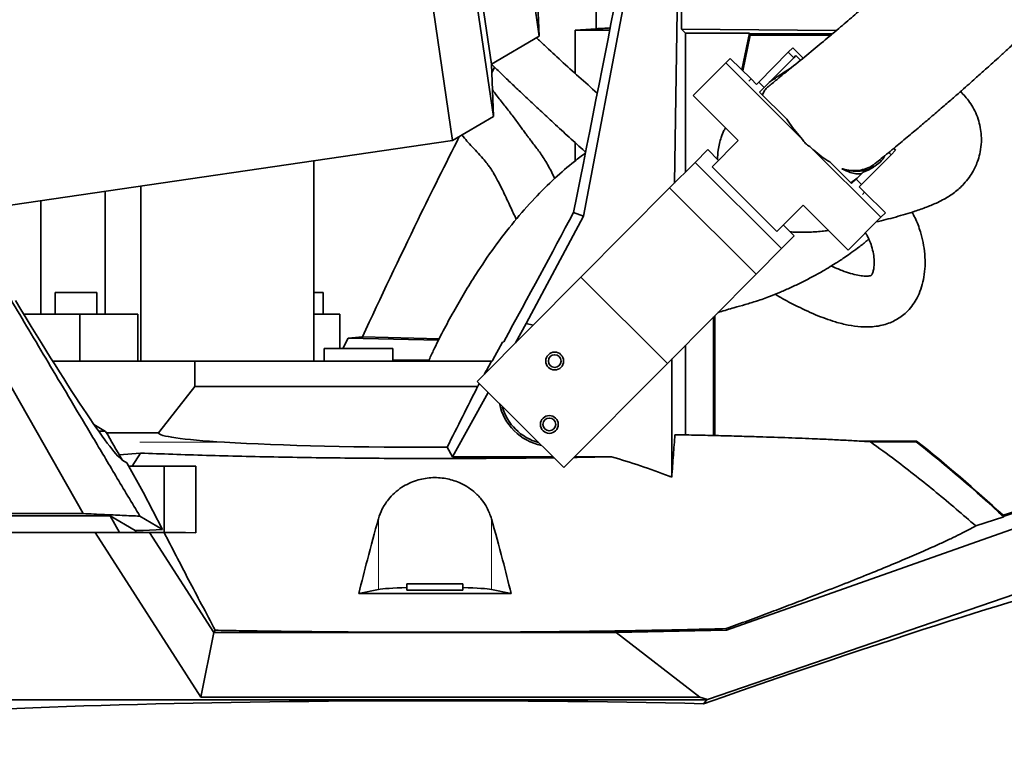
# Model space of a CAD drawing. Header units: millimetres. Extents: x 0 to 14900, y 0 to 10500.
# Tile 7 of 47: x 3240 to 3627, y 5753 to 6043. Entities that reach past the tile are written whole.
import ezdxf

# ---------------------------------------------------------------- set-up
doc = ezdxf.new("R2010")
doc.units = ezdxf.units.MM
doc.header["$LTSCALE"] = 25
doc.layers.add('THICK_LINE', color=7, linetype='Continuous')
doc.styles.add('SLDTEXTSTYLE0', font='TXT', dxfattribs={"width": 0.605})
doc.dimstyles.new('SLDDIMSTYLE0', dxfattribs={"dimtxt": 87.5, "dimasz": 87.5, "dimexe": 0, "dimexo": 0.0625, "dimgap": 21.875, "dimtad": 1, "dimdec": 0, "dimrnd": 1e-09, "dimzin": 12, "dimdsep": 46, "dimtxsty": 'SLDTEXTSTYLE0', "dimsah": 1, "dimcen": 0.09, "dimadec": 0, "dimazin": 3, "dimtfac": 1, "dimtofl": 0, "dimtmove": 0, "dimatfit": 3, "dimfxl": 1, "dimfrac": 2, "dimtolj": 1, "dimtzin": 12, "dimarcsym": 0})

# ---------------------------------------------------------------- blocks, each defined once
blk = doc.blocks.new('_D')
at = {"layer": 'THICK_LINE'}
for p, q in [((4385.47, 6176.76), (4385.47, 4745.63)), ((3403.18, 5320.39), (3403.18, 4745.63)), ((4385.47, 4783.13), (3403.18, 4783.13))]:
    blk.add_line(p, q, dxfattribs=at)
for points in [[(3403.18, 4783.13), (3490.68, 4770.63), (3490.68, 4795.63)], [(4385.47, 4783.13), (4297.97, 4795.63), (4297.97, 4770.63)]]:
    blk.add_solid(points, dxfattribs=at)
at = {"layer": 'THICK_LINE', "insert": (3794.06, 4895.92), "char_height": 87.5, "attachment_point": 1, "style": 'SLDTEXTSTYLE0'}
blk.add_mtext('982', dxfattribs=at)
blk = doc.blocks.new('_D_1')
at = {"layer": 'THICK_LINE'}
for p, q in [((2216.18, 6176.76), (2216.18, 4745.63)), ((3403.18, 5320.39), (3403.18, 4745.63)), ((2216.18, 4783.13), (3403.18, 4783.13))]:
    blk.add_line(p, q, dxfattribs=at)
for points in [[(2216.18, 4783.13), (2303.68, 4770.63), (2303.68, 4795.63)], [(3403.18, 4783.13), (3315.68, 4795.63), (3315.68, 4770.63)]]:
    blk.add_solid(points, dxfattribs=at)
at = {"layer": 'THICK_LINE', "insert": (2675.99, 4895.92), "char_height": 87.5, "attachment_point": 1, "style": 'SLDTEXTSTYLE0'}
blk.add_mtext('1187', dxfattribs=at)
blk = doc.blocks.new('_D_2')
at = {"layer": 'THICK_LINE'}
for p, q in [((1435.33, 6783.94), (1435.33, 4499.9)), ((3403.18, 5320.39), (3403.18, 4499.9)), ((1435.33, 4537.4), (3403.18, 4537.4))]:
    blk.add_line(p, q, dxfattribs=at)
for points in [[(1435.33, 4537.4), (1522.83, 4524.9), (1522.83, 4549.9)], [(3403.18, 4537.4), (3315.68, 4549.9), (3315.68, 4524.9)]]:
    blk.add_solid(points, dxfattribs=at)
at = {"layer": 'THICK_LINE', "insert": (2285.57, 4650.19), "char_height": 87.5, "attachment_point": 1, "style": 'SLDTEXTSTYLE0'}
blk.add_mtext('1968', dxfattribs=at)
blk = doc.blocks.new('_D_3')
at = {"layer": 'THICK_LINE'}
for p, q in [((6221.43, 6280.71), (6221.43, 4505.17)), ((3403.18, 5320.39), (3403.18, 4505.17)), ((6221.43, 4542.67), (3403.18, 4542.67))]:
    blk.add_line(p, q, dxfattribs=at)
for points in [[(3403.18, 4542.67), (3490.68, 4530.17), (3490.68, 4555.17)], [(6221.43, 4542.67), (6133.93, 4555.17), (6133.93, 4530.17)]]:
    blk.add_solid(points, dxfattribs=at)
at = {"layer": 'THICK_LINE', "insert": (4678.62, 4655.46), "char_height": 87.5, "attachment_point": 1, "style": 'SLDTEXTSTYLE0'}
blk.add_mtext('2818', dxfattribs=at)

msp = doc.modelspace()

# ---------------------------------------------------------------- linework, layer by layer
at = {"color": 7, "linetype": 'Continuous', "lineweight": 35}
for p, q in [((3358.3419225, 6350.0535108), (3410.0260682, 5995.8039531)), ((3376.4966096, 6345.6281262), (3426.1595876, 6005.2319033)), ((3381.5776325, 6325.6955667), (3425.3338094, 6025.7852926)), ((3402.7549336, 6320.5333901), (3444.153434, 6036.782923)), ((3461.6014706, 5966.0623185), (3488.5163133, 6107.7217677)), ((3466.491632, 6073.7726445), (3466.491632, 6039.7366741)), ((3444.153434, 6036.782923), (3442.7657623, 6071.321685)), ((3497.2921147, 5979.112403), (3498.318106, 6046.7185845)), ((3500.102348, 6046.5297514), (3500.1278145, 6039.510899)), ((3466.491632, 6039.7366741), (3458.2532613, 6039.1605911)), ((3471.8441537, 6039.1605911), (3458.2532613, 6039.1605911)), ((3458.2532613, 6039.1605911), (3458.2532613, 6022.1936529)), ((3500.1278145, 6039.510899), (3501.6736155, 6037.965098)), ((3560.8736125, 6038.9919684), (3500.1278145, 6039.510899)), ((3501.6736155, 5983.5169877), (3501.6736155, 6037.965098)), ((3526.7591408, 6037.965098), (3501.6736155, 6037.965098)), ((3523.8100559, 6023.5680063), (3526.7591408, 6037.965098)), ((3524.1950115, 6023.1850682), (3527.0758705, 6037.2490891)), ((3559.3380576, 6037.7030591), (3526.705465, 6037.7030591)), ((3527.0758705, 6037.2490891), (3526.705465, 6037.7030591)), ((3558.7972159, 6037.2490891), (3527.0758705, 6037.2490891)), ((3425.3338094, 6025.7852926), (3444.153434, 6036.782923)), ((3542.0366827, 6030.4734546), (3530.41273, 6018.7882612)), ((3542.0366827, 6030.4734546), (3543.8249832, 6032.2711767)), ((3547.8938903, 6028.2235941), (3543.8249832, 6032.2711767)), ((3426.1595876, 6005.2319033), (3425.3338094, 6025.7852926)), ((3504.6669197, 6013.466995), (3517.4503284, 6026.317753)), ((3517.4503284, 6026.317753), (3519.2386289, 6028.1154751)), ((3547.6856797, 5996.2408615), (3517.4503284, 6026.317753)), ((3527.3916934, 6020.0051398), (3519.2386289, 6028.1154751)), ((3544.1635691, 6028.357715), (3532.5396164, 6016.6725215)), ((3544.1635691, 6028.357715), (3545.0577193, 6029.256576)), ((3546.9040104, 6027.4199611), (3545.0577193, 6029.256576)), ((3425.4681383, 6022.4418819), (3426.5891423, 6024.5943995)), ((3527.3916934, 6020.0051398), (3529.5185798, 6017.8894001)), ((3530.41273, 6018.7882612), (3529.5185798, 6017.8894001)), ((3532.5396164, 6016.6725215), (3530.751316, 6014.8747995)), ((3541.4961261, 6004.1863016), (3530.751316, 6014.8747995)), ((3504.6669197, 6013.466995), (3522.390973, 5995.8358313)), ((3410.0260682, 5995.8039531), (3426.1595876, 6005.2319033)), ((3217.3970869, 5967.699855), (3410.0260682, 5995.8039531)), ((3458.2532613, 5995.0559153), (3458.2532613, 5987.8171018)), ((3512.0831648, 5985.4737165), (3522.390973, 5995.8358313)), ((3505.383597, 5987.2465151), (3510.3704431, 5992.2596344)), ((3510.3704431, 5992.2596344), (3514.6242159, 5988.0281551)), ((3578.4210719, 5965.6665499), (3550.4768534, 5993.4643161)), ((3582.4475243, 5990.2744013), (3584.2358247, 5992.0721234)), ((3583.5243318, 5992.7798875), (3584.2358247, 5992.0721234)), ((3355.558026, 5909.1605911), (3355.558026, 5987.8571987)), ((3495.4099046, 5977.2202765), (3505.383597, 5987.2465151)), ((3505.383597, 5987.2465151), (3539.4137793, 5953.3946808)), ((3566.9083847, 5978.9072255), (3558.3703924, 5987.4004713)), ((3570.8235716, 5978.5892079), (3582.4475243, 5990.2744013)), ((3512.0831648, 5985.4737165), (3537.6058015, 5960.0848407)), ((3568.6966852, 5980.7049476), (3571.4243693, 5983.4470025)), ((3571.4243693, 5983.4470025), (3573.392318, 5984.1948697)), ((3573.3997592, 5984.1801126), (3575.521196, 5985.4202996)), ((3566.6521294, 5979.1621378), (3569.0652122, 5981.0813158)), ((3568.6966852, 5980.7049476), (3566.9083847, 5978.9072255)), ((3273.6027965, 5927.6605911), (3273.6027965, 5975.9001308)), ((3287.5914238, 5909.1605911), (3287.5914238, 5977.9410374)), ((3460.5019814, 5942.1284413), (3495.4099046, 5977.2202765)), ((3495.4099046, 5977.2202765), (3529.440087, 5943.3684422)), ((3570.8235716, 5978.5892079), (3569.9294214, 5977.6903469)), ((3572.0563078, 5975.5746072), (3569.9294214, 5977.6903469)), ((3580.2093723, 5967.4642719), (3572.0563078, 5975.5746072)), ((3194.9365057, 5972.3309393), (3264.8793344, 5849.2705911)), ((3248.2864021, 5927.6605911), (3248.2864021, 5972.2065307)), ((3547.9136098, 5970.4469555), (3537.6058015, 5960.0848407)), ((3547.9136098, 5970.4469555), (3565.6376631, 5952.8157918)), ((3439.0521998, 5923.9223745), (3461.6014706, 5966.0623185)), ((3461.6014706, 5966.0623185), (3457.6380138, 5967.5301264)), ((3565.6376631, 5952.8157918), (3578.4210719, 5965.6665499)), ((3580.2093723, 5967.4642719), (3578.4210719, 5965.6665499)), ((3540.1468527, 5962.6392794), (3544.4006255, 5958.4078001)), ((3539.4137793, 5953.3946808), (3544.4006255, 5958.4078001)), ((3529.440087, 5943.3684422), (3539.4137793, 5953.3946808)), ((3419.7895637, 5901.2015305), (3460.5019814, 5942.1284413)), ((3460.5019814, 5942.1284413), (3494.5321638, 5908.2766069)), ((3494.5321638, 5908.2766069), (3529.440087, 5943.3684422)), ((3253.9494347, 5936.1605911), (3253.9494347, 5927.6605911)), ((3262.0844347, 5936.1605911), (3253.9494347, 5936.1605911)), ((3270.2194347, 5936.1605911), (3262.0844347, 5936.1605911)), ((3270.2194347, 5927.6605911), (3270.2194347, 5936.1605911)), ((3359.2187779, 5936.1605911), (3355.558026, 5936.1605911)), ((3359.2187779, 5927.6605911), (3359.2187779, 5936.1605911)), ((3241.5448524, 5927.6605911), (3263.6238425, 5927.6605911)), ((3263.6238425, 5927.6605911), (3263.6238425, 5909.1605911)), ((3263.6238425, 5927.6605911), (3286.34201, 5927.6605911)), ((3286.34201, 5927.6605911), (3286.34201, 5909.1605911)), ((3355.558026, 5927.6605911), (3365.730265, 5927.6605911)), ((3365.730265, 5927.6605911), (3365.730265, 5914.1605911)), ((3512.6750509, 5879.9508664), (3512.6750509, 5926.5150796)), ((3513.1290209, 5879.9402389), (3513.1290209, 5926.9714413)), ((3434.8626135, 5916.3539925), (3439.0521998, 5923.9223745)), ((3439.0521998, 5923.9223745), (3441.8233359, 5923.3513874)), ((3368.9993895, 5918.2347194), (3367.0170193, 5914.1605911)), ((3368.9993895, 5918.2347194), (3374.6522851, 5918.7588645)), ((3404.6793047, 5917.4225348), (3368.9993895, 5918.2347194)), ((3374.6522851, 5918.7588645), (3404.9622093, 5917.9651712)), ((3359.6750509, 5914.1605911), (3359.6750509, 5909.1605911)), ((3373.1750509, 5914.1605911), (3359.6750509, 5914.1605911)), ((3386.6750509, 5914.1605911), (3373.1750509, 5914.1605911)), ((3386.6750509, 5909.1605911), (3386.6750509, 5914.1605911)), ((3425.9659193, 5909.6605911), (3429.7010524, 5916.6320644)), ((3429.7010524, 5916.6320644), (3430.2275707, 5916.8172895)), ((3501.6736155, 5880.1968773), (3501.6736155, 5915.4556833)), ((3496.2472357, 5863.5986984), (3496.2743842, 5910.0280062)), ((3252.939706, 5909.1605911), (3308.8074187, 5909.1605911)), ((3308.8074187, 5899.1605911), (3308.8074187, 5909.1605911)), ((3308.8074187, 5909.1605911), (3425.4076917, 5909.1605911)), ((3425.4076917, 5909.1605911), (3425.664594, 5909.1605911)), ((3453.819746, 5867.3496962), (3494.5321638, 5908.2766069)), ((3419.933788, 5899.1605911), (3308.8074187, 5899.1605911)), ((3419.7895637, 5901.2015305), (3453.819746, 5867.3496962)), ((3410.1082784, 5871.6359111), (3424.1007431, 5896.9129454)), ((3269.1480545, 5884.2735225), (3273.7289312, 5881.5751799)), ((3274.063901, 5880.9985522), (3294.5024882, 5880.9985522)), ((3407.9317928, 5875.3308505), (3410.1082784, 5871.6359111)), ((3592.4618672, 5877.7839776), (3569.8708388, 5877.7839776)), ((3592.3644447, 5877.5046115), (3574.3078859, 5877.5046115)), ((3592.4618672, 5877.7839776), (3592.3643172, 5877.5046115)), ((3287.4720897, 5873.0717368), (3279.0842422, 5872.3430807)), ((3287.4720897, 5873.0717368), (3284.1924816, 5867.8605911)), ((3410.1082784, 5871.6359111), (3449.5061753, 5871.64066)), ((3458.0892506, 5871.6416946), (3472.5375024, 5871.6434362)), ((3280.5357413, 5870.1573051), (3282.0410831, 5869.2705911)), ((3282.0410831, 5869.2705911), (3288.4484457, 5857.711403)), ((3296.7203965, 5867.8605911), (3282.8226588, 5867.8605911)), ((3296.7203965, 5867.8605911), (3296.7203965, 5841.8605911)), ((3309.1663448, 5867.8605911), (3296.7203965, 5867.8605911)), ((3309.1663448, 5841.7322218), (3309.1663448, 5867.8605911)), ((3309.1956835, 5867.8605911), (3309.1663448, 5867.8605911)), ((3626.5513546, 5848.1981562), (3692.3077563, 5869.3406496)), ((3296.0364336, 5843.0567245), (3288.4484457, 5857.711403)), ((3652.5631663, 5857.0385285), (3626.4738778, 5848.650104)), ((3093.4923144, 5848.4058627), (3274.8577874, 5848.4058627)), ((3118.2015888, 5849.2705911), (3264.8793344, 5849.2705911)), ((3274.8577874, 5848.4058627), (3275.5071534, 5848.4040841)), ((3275.5071534, 5848.4040841), (3279.1342708, 5841.8605911)), ((3285.3671865, 5842.5885992), (3275.5071534, 5848.4040841)), ((3287.178643, 5848.274362), (3296.0364336, 5843.0567245)), ((3517.7706568, 5803.4702381), (3651.476677, 5850.7073211)), ((3626.7721688, 5847.9939034), (3615.7566544, 5844.4521123)), ((3626.4738778, 5848.650104), (3626.4010008, 5848.3211261)), ((3269.5686849, 5841.8605911), (3121.1421992, 5841.8605911)), ((3311.1627691, 5777.2405692), (3269.5686849, 5841.8605911)), ((3269.5686849, 5841.8605911), (3291.0009235, 5841.8605911)), ((3285.3671865, 5842.5885992), (3288.4484457, 5842.5885992)), ((3285.7694647, 5841.8605911), (3285.3671865, 5842.5885992)), ((3288.4484457, 5842.5885992), (3296.0364336, 5843.0567245)), ((3291.0009235, 5841.8605911), (3316.3057503, 5802.547345)), ((3296.7203965, 5841.8605911), (3291.0009235, 5841.8605911)), ((3305.1750509, 5841.8605911), (3296.7203965, 5841.8605911)), ((3305.1750509, 5841.8605911), (3309.1663448, 5841.7322218)), ((3674.8822261, 5832.6841541), (3510.2843195, 5776.2715212)), ((3392.1750509, 5821.6605911), (3392.1750509, 5819.1605911)), ((3392.1750509, 5821.6605911), (3403.1750509, 5821.6605911)), ((3403.1750509, 5821.6605911), (3414.1750509, 5821.6605911)), ((3414.1750509, 5819.1605911), (3414.1750509, 5821.6605911)), ((3373.252219, 5817.9638745), (3380.9587569, 5819.4711847)), ((3392.1750824, 5819.1605911), (3414.1750193, 5819.1605911)), ((3425.3913449, 5819.4711847), (3433.0978827, 5817.9638745)), ((3316.3057503, 5802.547345), (3311.1627691, 5777.2405692)), ((3316.3057503, 5802.547345), (3316.8209093, 5803.4578854)), ((3316.3057503, 5802.547345), (3474.4460208, 5802.547345)), ((3474.4460208, 5802.547345), (3517.7706568, 5803.4702381)), ((3474.4460208, 5802.547345), (3507.3103329, 5777.2405692)), ((3517.6733559, 5804.090737), (3517.7706568, 5803.4702381)), ((3509.9874721, 5776.1605911), (3141.4310884, 5776.1605911)), ((3507.3103329, 5777.2405692), (3311.1627691, 5777.2405692)), ((3510.2843195, 5776.2715212), (3507.3103329, 5777.2405692)), ((3509.9874721, 5776.1605911), (3508.7635676, 5774.6293032)), ((3509.9874721, 5776.1605911), (3510.2843195, 5776.2715212))]:
    msp.add_line(p, q, dxfattribs=at)
at = {"color": 8, "linetype": 'Continuous', "lineweight": 18}
for p, q in [((3544.1635691, 6028.357715), (3542.0366827, 6030.4734546)), ((3526.4975432, 6019.1062788), (3527.3916934, 6020.0051398)), ((3530.41273, 6018.7882612), (3532.5396164, 6016.6725215)), ((3582.4475243, 5990.2744013), (3581.5533926, 5991.163847)), ((3568.6966852, 5980.7049476), (3570.8235716, 5978.5892079)), ((3572.0563078, 5975.5746072), (3571.1621575, 5974.6757462)), ((3386.6750509, 5909.6605911), (3400.8547473, 5909.6605911)), ((3320.4347252, 5877.3300076), (3287.1650499, 5877.3300076)), ((3380.9587569, 5847.2425946), (3380.9587569, 5819.4711847)), ((3425.3913449, 5847.2425946), (3425.3913449, 5819.4711847))]:
    msp.add_line(p, q, dxfattribs=at)
at = {"color": 7, "linetype": 'Continuous', "lineweight": 35, "flags": 128}
msp.add_lwpolyline([(3294.5024882, 5880.9985522), (3295.0030021, 5881.6341207), (3308.8074187, 5899.1605911)], dxfattribs=at)
at = {"color": 7, "linetype": 'Continuous', "lineweight": 35}
for centre, radius in [((3450.2317774, 5909.2158442), 3.5), ((3450.2317774, 5909.2158442), 2.5), ((3448.1183243, 5884.305338), 3.5), ((3448.1183243, 5884.305338), 2.5)]:
    msp.add_circle(centre, radius, dxfattribs=at)
for centre, radius, start, end in [((3449.177591, 5896.7729191), 21.08591, 191.664559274, 258.636522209), ((3449.1750509, 5896.7605911), 20.2620389, 195.309922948, 254.99114552), ((3219.1183433, 5407.5079063), 600.1746038, 47.2168586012, 51.5452872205), ((3219.1183433, 5407.5079063), 600.45397, 47.2802783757, 51.5545855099)]:
    msp.add_arc(centre, radius, start, end, dxfattribs=at)
for centre, major_axis, ratio, start_param, end_param in [((3403.1750509, 5726.5210326), (104.8619194, 510.3177662), 0.0105485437, 5.2064225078, 5.6692080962), ((3403.1750509, 6045.5938578), (105, 0), 0.0699268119, 5.3596642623, 5.4274446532), ((3403.1750509, 5878.9805314), (104.8897282, 189.7461374), 0.025354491, 4.9271367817, 5.2118783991), ((3186.9654657, 6039.924326), (-94.4612866, 169.9449234), 0.0458072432, 2.2260189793, 3.0637770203), ((3425.932481, 5909.6605911), (0.2687157, 0.4998053), 0.0519208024, 3.1695001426, 4.7402964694), ((3403.1750509, 5878.9805314), (94.4007554, 170.7715237), 0.025354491, 4.8735852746, 4.9040469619), ((3403.1750509, 5878.9805314), (94.4007554, 170.7715237), 0.025354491, 4.8448387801, 4.8520818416), ((3403.2350509, 5890.4377003), (213, 0), 0.0524077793, 4.042320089, 4.058837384), ((3403.2350509, 5629.6595418), (-212.7763058, 384.913593), 0.025354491, 5.3738383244, 5.4117748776), ((3403.1750509, 5881.0255855), (108.6737848, 0), 0.0524523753, 3.1463351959, 3.8469743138), ((3403.1750509, 5881.0255855), (108.6737848, 0), 0.0524523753, 3.8469743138, 4.7561738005), ((3403.1750509, 5727.2874962), (261.9812746, 95.4697909), 0.032810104, 0.1509777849, 1.1440374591), ((3403.1750509, 5819.1592096), (23, 0), 0.0524077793, 2.0694696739, 2.8797932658), ((3403.1750509, 5819.1592096), (23, 0), 0.0524077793, 0.2617993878, 1.0721229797), ((3403.1750509, 5762.0628985), (262, 0), 0.0524077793, 1.155993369, 3.0957750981)]:
    msp.add_ellipse(centre, major_axis=major_axis, ratio=ratio, start_param=start_param, end_param=end_param, dxfattribs=at)
for points, knots in [([(3817.1460345, 6346.5870966), (3814.5519185, 6341.8197259), (3808.3670387, 6330.4533818), (3798.1238944, 6313.1391468), (3786.6312401, 6294.6209325), (3774.9916724, 6276.8443832), (3763.307215, 6259.7985266), (3751.6457608, 6243.4959597), (3740.0743943, 6227.9384102), (3728.4825049, 6212.9054051), (3716.9241245, 6198.4199824), (3705.4492888, 6184.500074), (3694.2946902, 6171.3730176), (3683.5005407, 6159.0251262), (3673.1014249, 6147.4407458), (3663.206621, 6136.6892774), (3653.840662, 6126.7446725), (3645.0223077, 6117.5797231), (3636.6816275, 6109.0835619), (3628.8322925, 6101.236957), (3621.4850285, 6094.0203291), (3614.6144623, 6087.3816265), (3609.2917579, 6082.3169027), (3605.3655516, 6078.6202831), (3602.7099195, 6076.135512), (3600.1123908, 6073.7199489), (3597.5732309, 6071.3727985), (3595.0454032, 6069.0498249), (3592.3237756, 6066.5635331), (3589.1917082, 6063.7213903), (3585.6395441, 6060.5239798), (3581.6940446, 6057.0041795), (3577.3931676, 6053.2044449), (3572.6204577, 6049.0337628), (3567.3780075, 6044.5080627), (3561.7094391, 6039.6805231), (3555.6188009, 6034.5676999), (3549.1368937, 6029.2199322), (3544.1534536, 6025.1567426), (3541.4146432, 6022.9786305), (3540.8958774, 6022.5660682)], [0, 0, 0, 0, 0.0370999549, 0.0884535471, 0.1389867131, 0.1884624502, 0.236659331, 0.283382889, 0.3284712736, 0.3717990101, 0.4152033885, 0.4565110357, 0.4956936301, 0.5327553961, 0.5677251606, 0.6006503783, 0.6308027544, 0.659090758, 0.6855773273, 0.7103241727, 0.7333854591, 0.7548065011, 0.774939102, 0.7834662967, 0.7918252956, 0.8000178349, 0.8080454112, 0.8159092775, 0.8240598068, 0.8340141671, 0.845923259, 0.8582887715, 0.8722995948, 0.8880122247, 0.9055003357, 0.9248592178, 0.945811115, 0.9688300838, 0.9940960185, 1, 1, 1, 1]), ([(3576.2272137, 5986.8245647), (3577.0067638, 5987.4532585), (3579.6161329, 5989.5576701), (3584.0252148, 5993.1818351), (3589.2572629, 5997.5260317), (3594.0787309, 6001.5814984), (3598.7201984, 6005.5280157), (3603.1255859, 6009.3144622), (3607.2322981, 6012.880818), (3610.7225525, 6015.9387038), (3613.5946769, 6018.4735783), (3615.9010764, 6020.5211958), (3617.8205475, 6022.2332059), (3619.7293195, 6023.9424966), (3621.9452955, 6025.9358805), (3624.6522498, 6028.3848808), (3627.8259461, 6031.2760495), (3631.4577747, 6034.6111939), (3635.4395327, 6038.3011903), (3639.562498, 6042.1598355), (3644.8543948, 6047.1601663), (3650.9869709, 6053.0326414), (3657.7438672, 6059.6076744), (3663.6714597, 6065.4552956), (3668.7814502, 6070.5538582), (3672.8547908, 6074.6547659), (3676.0631771, 6077.9042766), (3678.7992328, 6080.6858053), (3681.6987702, 6083.6557686), (3685.0061711, 6087.0689251), (3689.1458655, 6091.3775098), (3694.2003135, 6096.6951934), (3700.2452334, 6103.1408696), (3706.9578759, 6110.4067384), (3714.32432, 6118.5141495), (3722.2728204, 6127.4243565), (3730.7758152, 6137.1485869), (3739.8022879, 6147.6976791), (3749.3673317, 6159.1437491), (3759.5035138, 6171.5899909), (3770.1730939, 6185.0684456), (3781.3301821, 6199.6109569), (3792.8596868, 6215.16302), (3804.6956582, 6231.7411019), (3815.8490894, 6248.0253373), (3826.2660742, 6263.8731229), (3835.9060273, 6279.1186187), (3845.5229557, 6295.0409418), (3853.6107358, 6308.9437008), (3858.3492471, 6317.6762884), (3860.0197921, 6320.7549306)], [0, 0, 0, 0, 0.0083307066, 0.0278851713, 0.0456504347, 0.061725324, 0.0761903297, 0.0915134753, 0.1046987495, 0.115811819, 0.1249010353, 0.1320011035, 0.137628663, 0.1430196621, 0.1499126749, 0.1582940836, 0.1681492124, 0.1792489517, 0.1917444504, 0.2047115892, 0.217043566, 0.2402361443, 0.260917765, 0.2791326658, 0.2949009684, 0.3082280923, 0.3169852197, 0.3248017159, 0.3337849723, 0.3441408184, 0.3558811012, 0.3728476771, 0.3921135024, 0.4137175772, 0.4377032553, 0.4641167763, 0.4924660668, 0.5232403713, 0.5564700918, 0.5921724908, 0.6310646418, 0.6724955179, 0.7164092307, 0.7627147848, 0.8112841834, 0.8509272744, 0.891770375, 0.9337080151, 0.9766289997, 1, 1, 1, 1]), ([(3287.178643, 5848.274362), (3284.0282378, 5853.5579192), (3277.8785777, 5863.8715387), (3268.8808184, 5878.9617143), (3260.3365139, 5893.2913965), (3252.2456648, 5906.8605848), (3244.6082708, 5919.6692792), (3237.4243321, 5931.7174798), (3230.6401217, 5943.0952918), (3224.2638088, 5953.7890151), (3218.3035622, 5963.7849491), (3213.3705594, 5972.0580881), (3209.3748789, 5978.7592411), (3206.9805796, 5982.7747173), (3205.4825571, 5985.2870481), (3204.8149084, 5986.4067605), (3204.1577521, 5987.5088759), (3203.511088, 5988.5933947), (3202.8749169, 5989.6603155), (3202.2492363, 5990.7096435), (3200.4098381, 5993.7944841), (3197.352736, 5998.9217953), (3193.1107538, 6006.0364064), (3188.7765186, 6013.3079583), (3184.5228658, 6020.431393), (3179.7972104, 6028.3959892), (3174.5960554, 6037.2966093), (3168.8000108, 6047.3421367), (3162.8784076, 6057.7346615), (3157.6058023, 6067.0986405), (3152.96775, 6075.4186794), (3149.0130534, 6082.5608269), (3144.3492288, 6090.97164), (3140.0589544, 6098.7122122), (3136.5934752, 6104.9640818), (3134.8607843, 6108.090053), (3133.9944421, 6109.6530395), (3133.5612727, 6110.4345338), (3133.3446883, 6110.8252811), (3133.2363962, 6111.0206548), (3133.1822501, 6111.1183417), (3133.1551771, 6111.1671851), (3133.1416406, 6111.1916068), (3133.1348724, 6111.2038177), (3133.1314882, 6111.2099231), (3133.1297962, 6111.2129758), (3133.1289501, 6111.2145022), (3133.1285271, 6111.2152654), (3133.1283156, 6111.215647), (3133.1282099, 6111.2158377), (3133.128157, 6111.2159331), (3133.1281305, 6111.2159808), (3133.1281173, 6111.2160047), (3133.1281098, 6111.2160183), (3132.9790804, 6111.4848878), (3132.5821546, 6112.2009763), (3131.7902088, 6113.6297029), (3130.6282482, 6115.725947), (3129.0711214, 6118.5350844), (3127.6645609, 6121.0725861), (3126.5185262, 6123.1400849), (3125.7429754, 6124.539213), (3124.9252364, 6126.0144501), (3124.065309, 6127.5657961), (3123.1631933, 6129.1932511), (3122.2188894, 6130.896815), (3117.6147255, 6139.2029142), (3113.3253532, 6146.941172), (3109.36481, 6154.0862046)], [0, 0, 0, 0, 0.0551514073, 0.1076567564, 0.1575160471, 0.2047292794, 0.2492964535, 0.2912175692, 0.3304926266, 0.3680621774, 0.4028426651, 0.4348340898, 0.4544205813, 0.4727921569, 0.4767494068, 0.4806454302, 0.4844802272, 0.4882537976, 0.4919661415, 0.4956172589, 0.4992071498, 0.5241675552, 0.5491279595, 0.5734570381, 0.5999612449, 0.623921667, 0.6549446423, 0.6860963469, 0.717565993, 0.7489875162, 0.7691938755, 0.7907834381, 0.8117041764, 0.8430867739, 0.8587780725, 0.8666237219, 0.8705465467, 0.8725079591, 0.8734886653, 0.8739790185, 0.874224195, 0.8743467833, 0.8744080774, 0.8744387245, 0.874454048, 0.8744617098, 0.8744655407, 0.8744674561, 0.8744684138, 0.8744688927, 0.8744691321, 0.8744692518, 0.8744693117, 0.8744693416, 0.8744693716, 0.8768311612, 0.8807597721, 0.8870199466, 0.8952455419, 0.9054365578, 0.9093105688, 0.9134074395, 0.9177271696, 0.9222697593, 0.9270352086, 0.9320235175, 0.9372346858, 1, 1, 1, 1]), ([(3466.9608793, 6014.4408967), (3464.5422395, 6016.5767603), (3459.7338629, 6020.8229638), (3452.8269738, 6027.091526), (3447.3047235, 6032.1929278), (3444.1508352, 6035.1923997), (3443.1159293, 6036.176636)], [0, 0, 0, 0, 0.294552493, 0.5855850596, 0.8640153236, 1, 1, 1, 1]), ([(3425.3428926, 6025.7906006), (3426.0774201, 6025.085061), (3427.8898706, 6023.3441382), (3430.9787232, 6020.3929163), (3434.7726246, 6016.7857935), (3439.1019773, 6012.6978821), (3443.9263555, 6008.1743818), (3451.3587162, 6001.28851), (3457.5014896, 5995.601199), (3462.0215552, 5991.6525258), (3462.3784924, 5991.3407098)], [0, 0, 0, 0, 0.0614737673, 0.151686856, 0.255592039, 0.373311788, 0.5048640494, 0.6469379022, 0.9721196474, 1, 1, 1, 1]), ([(3540.9024096, 6022.5576105), (3540.8578437, 6022.5233281), (3540.2441039, 6022.0512066), (3539.0881618, 6021.0698584), (3537.3860103, 6019.6404799), (3535.6997418, 6018.2292603), (3534.4803769, 6017.246505), (3533.8367819, 6016.7403801), (3533.7095757, 6016.6403448)], [0, 0, 0, 0, 0.0160835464, 0.2214949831, 0.4341063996, 0.6821868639, 0.9371844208, 1, 1, 1, 1]), ([(3542.9552106, 6024.2141316), (3542.1155645, 6023.6914092), (3540.5101395, 6022.6919502), (3538.4034751, 6021.3256512), (3536.5456436, 6020.0845937), (3535.3275639, 6019.2532251), (3534.6765538, 6018.7905566), (3534.5804366, 6018.7222467)], [0, 0, 0, 0, 0.2801599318, 0.5356730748, 0.7444625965, 0.962271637, 1, 1, 1, 1]), ([(3450.1990522, 5980.883106), (3450.1349432, 5981.0311443), (3449.3304674, 5982.8888112), (3447.541807, 5986.3239182), (3444.7315092, 5990.7962097), (3442.3800801, 5993.8561731), (3440.7757922, 5995.9267681), (3439.8188044, 5997.1751731), (3438.8974024, 5998.4005522), (3437.8700029, 5999.7984847), (3436.2793419, 6002.0151611), (3434.0315713, 6005.1704503), (3430.850717, 6009.2448478), (3427.886626, 6012.8146532), (3426.3436809, 6014.9191352), (3425.7371437, 6015.7464146)], [0, 0, 0, 0, 0.0115240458, 0.1446101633, 0.2678900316, 0.3801821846, 0.4243252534, 0.4594986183, 0.4959684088, 0.5422023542, 0.5973293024, 0.7107088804, 0.8216429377, 0.9298871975, 1, 1, 1, 1]), ([(3533.7068294, 6016.6433102), (3533.3026034, 6016.1728055), (3532.5700763, 6015.3201701), (3532.1103624, 6014.2206203), (3531.9043297, 6013.7278286)], [0, 0, 0, 0, 0.5518240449, 1, 1, 1, 1]), ([(3576.6307879, 5963.8668338), (3577.8701637, 5964.1614683), (3580.4212421, 5964.7679313), (3584.2579017, 5965.7793147), (3588.0596577, 5966.863111), (3591.3518349, 5967.889264), (3594.1348993, 5968.8339171), (3596.382895, 5969.6554026), (3598.6258268, 5970.5508208), (3600.7971954, 5971.5077443), (3603.0628919, 5972.6419542), (3605.3059293, 5973.9693622), (3607.2570794, 5975.3155462), (3609.2028944, 5976.9035501), (3611.2400221, 5978.9108207), (3613.1011352, 5981.2098704), (3614.6130758, 5983.588639), (3615.7741643, 5985.8894201), (3616.7627887, 5988.4362679), (3617.5884569, 5991.5772363), (3617.9984987, 5995.0505564), (3617.9095547, 5998.5681406), (3617.3944744, 6001.8590948), (3616.4385757, 6005.111582), (3615.0642521, 6008.1734853), (3613.4080145, 6010.8760025), (3611.6270207, 6013.0891552), (3610.3863984, 6014.4402992), (3609.718546, 6015.0005143), (3609.6819992, 6015.0311709)], [0, 0, 0, 0, 0.0681101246, 0.1401949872, 0.2120290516, 0.2817790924, 0.3287393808, 0.3741787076, 0.4177966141, 0.4597909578, 0.5038808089, 0.5348353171, 0.5656990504, 0.5938646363, 0.6200716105, 0.6520268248, 0.6796256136, 0.7027822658, 0.726874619, 0.7573382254, 0.7942211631, 0.8247090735, 0.8557239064, 0.8872468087, 0.9191803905, 0.9489385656, 0.9752959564, 0.9986481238, 1, 1, 1, 1]), ([(3547.6856797, 5996.2408615), (3546.7645937, 5997.2638708), (3544.8952126, 5999.3401093), (3542.8842236, 6002.0405948), (3541.8381018, 6003.6576791), (3541.4961261, 6004.1863016)], [0, 0, 0, 0, 0.3953277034, 0.8023335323, 1, 1, 1, 1]), ([(3517.3478678, 6000.8525062), (3517.1510877, 6000.4883608), (3516.5091723, 5999.3004837), (3515.7308087, 5997.2639953), (3514.953395, 5994.6725103), (3514.3407457, 5991.7936001), (3514.2597511, 5989.6622357), (3514.2131916, 5988.4370253)], [0, 0, 0, 0, 0.1049174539, 0.3422508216, 0.537206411, 0.7339640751, 1, 1, 1, 1]), ([(3374.6522851, 5918.7588645), (3381.8834218, 5934.1694328), (3394.3039911, 5960.639411), (3407.2962861, 5986.5536663), (3412.7245912, 5997.3808899)], [0, 0, 0, 0, 0.58219044, 1, 1, 1, 1]), ([(3413.8049365, 5998.0122117), (3413.8177229, 5997.9949257), (3415.0434713, 5996.3378213), (3417.1602163, 5994.0982285), (3420.218641, 5990.7902272), (3422.3670366, 5988.3922693), (3423.9512782, 5986.4307921), (3424.8685034, 5985.1566876), (3425.5458256, 5984.1285961), (3426.2138829, 5983.0393454), (3427.0967849, 5981.4964376), (3428.1909178, 5979.4511524), (3429.4528637, 5976.9572807), (3430.7874515, 5974.1586063), (3432.0951353, 5971.3442312), (3433.3262375, 5968.7116912), (3434.3220118, 5966.6223321), (3434.936564, 5965.3632242), (3435.1470445, 5964.9319873)], [0, 0, 0, 0, 0.0014973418, 0.1435408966, 0.2229074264, 0.2943102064, 0.3499425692, 0.3915433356, 0.4209849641, 0.4521397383, 0.4940137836, 0.5478981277, 0.6210899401, 0.7119466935, 0.8080201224, 0.8912626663, 0.9627581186, 1, 1, 1, 1]), ([(3550.4768534, 5993.4643161), (3549.8808807, 5993.841746), (3548.7430517, 5994.5623339), (3548.0267815, 5995.6993787), (3547.6856797, 5996.2408615)], [0, 0, 0, 0, 0.5237805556, 1, 1, 1, 1]), ([(3462.288054, 5990.8856996), (3460.8519852, 5989.8136361), (3456.7017748, 5986.7153938), (3449.9985697, 5980.8514193), (3442.0526096, 5972.9988675), (3434.1077171, 5963.9442453), (3426.4103818, 5953.9434226), (3418.3884603, 5942.1759692), (3410.3681716, 5928.614568), (3404.2629629, 5917.163511), (3401.2494821, 5910.5347015), (3400.6248065, 5909.1605911)], [0, 0, 0, 0, 0.0519635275, 0.1501735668, 0.2579713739, 0.3758043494, 0.4992700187, 0.6238457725, 0.7887020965, 0.9561992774, 1, 1, 1, 1]), ([(3558.3703924, 5987.4004713), (3557.3377112, 5988.0719604), (3555.2425579, 5989.4343097), (3552.5831061, 5991.5545736), (3551.0206121, 5992.9712893), (3550.4768534, 5993.4643161)], [0, 0, 0, 0, 0.3878969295, 0.7869839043, 1, 1, 1, 1]), ([(3563.1273442, 5984.7765367), (3563.3459463, 5984.702277), (3564.8478719, 5984.1920691), (3567.6312801, 5983.6292333), (3571.2879038, 5983.766722), (3574.6562952, 5984.7632836), (3577.501472, 5986.7022866), (3579.3222383, 5988.4690101), (3579.951009, 5989.7530222), (3580.0303564, 5989.9150574)], [0, 0, 0, 0, 0.0320486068, 0.2201928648, 0.4083663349, 0.5965105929, 0.7846840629, 0.972828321, 1, 1, 1, 1]), ([(3563.1273423, 5984.7770516), (3563.2423193, 5984.7427881), (3564.4297304, 5984.3889355), (3566.7103358, 5983.9627205), (3569.8224963, 5983.9996683), (3572.7262886, 5984.7233977), (3574.867862, 5985.6972585), (3575.8946574, 5986.6233831), (3576.180425, 5986.8811331)], [0, 0, 0, 0, 0.0234968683, 0.2426610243, 0.4682004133, 0.6874852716, 0.9130239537, 1, 1, 1, 1]), ([(3570.8594169, 5982.8790737), (3570.7430291, 5982.8557586), (3570.1474513, 5982.7364512), (3568.6901207, 5982.7024599), (3566.2103237, 5983.2057672), (3564.2189914, 5984.2206774), (3563.1273423, 5984.7770516)], [0, 0, 0, 0, 0.0690165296, 0.3531700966, 0.6454076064, 1, 1, 1, 1]), ([(3536.9015887, 5935.4598227), (3537.3835775, 5935.164399), (3539.9171835, 5933.6114845), (3545.178273, 5930.8406029), (3552.5487924, 5927.3720827), (3559.5960086, 5924.7616658), (3565.5842252, 5923.2570916), (3570.45492, 5922.5763491), (3574.6397684, 5922.5695603), (3578.0602152, 5923.0387789), (3580.7885616, 5923.7582422), (3583.2419029, 5924.7461534), (3585.4504502, 5925.9657614), (3587.5913874, 5927.5285223), (3589.6661064, 5929.5285466), (3591.5645412, 5931.999581), (3593.2369622, 5934.9950477), (3594.5417997, 5938.3885821), (3595.4551451, 5942.3080196), (3595.8845933, 5946.6203125), (3595.7661564, 5951.1593238), (3595.1293606, 5955.6616165), (3593.8944961, 5960.4464684), (3592.4898347, 5964.4605477), (3591.0804967, 5966.9618051), (3590.667511, 5967.6947616)], [0, 0, 0, 0, 0.01562393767, 0.08212825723, 0.16622555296, 0.24513865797, 0.29578553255, 0.34551603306, 0.39136657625, 0.42273851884, 0.45159399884, 0.47830708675, 0.5038485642, 0.52969685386, 0.56039869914, 0.59496085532, 0.62832999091, 0.67047462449, 0.71422019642, 0.76215221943, 0.814039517, 0.8641119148, 0.9104171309, 0.97374906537, 1, 1, 1, 1]), ([(3542.8404088, 5959.9598399), (3543.4753487, 5959.9140978), (3544.9407096, 5959.8085306), (3547.2180003, 5959.772734), (3549.8256037, 5959.8177801), (3552.524856, 5959.962284), (3555.1832067, 5960.1886843), (3556.9880969, 5960.3730958), (3557.8528533, 5960.4835663), (3557.9207693, 5960.4922423)], [0, 0, 0, 0, 0.1214501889, 0.2802916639, 0.4548460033, 0.6450780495, 0.8277557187, 0.9864723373, 1, 1, 1, 1]), ([(3514.4531447, 5928.3025413), (3514.6736032, 5928.3665833), (3516.77037, 5928.9756825), (3520.2531818, 5930.0640324), (3525.0997962, 5931.3923791), (3529.912973, 5932.8182578), (3534.5307768, 5934.464462), (3538.9934443, 5936.288858), (3543.0579424, 5938.0971454), (3547.2480368, 5940.0882422), (3551.4030215, 5942.2120905), (3555.1930859, 5944.303758), (3558.231815, 5946.10028), (3560.4643181, 5947.486941), (3562.245698, 5948.6320883), (3564.148433, 5949.895248), (3566.5383739, 5951.5452536), (3569.4898498, 5953.7110193), (3571.9709479, 5955.6119113), (3573.3771238, 5956.8227795), (3573.7036933, 5957.1039908)], [0, 0, 0, 0, 0.0104428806, 0.0993215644, 0.1698169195, 0.2403274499, 0.325651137, 0.3882531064, 0.4539374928, 0.5223013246, 0.5932606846, 0.6605206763, 0.7148457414, 0.7513575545, 0.7789363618, 0.810647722, 0.8548932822, 0.9113034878, 0.9794011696, 1, 1, 1, 1]), ([(3572.3842803, 5959.5979535), (3572.5946574, 5959.2421242), (3573.0904957, 5958.4034697), (3573.9522885, 5956.6296189), (3574.8799081, 5954.2018513), (3575.5728485, 5951.3235556), (3575.8429051, 5948.7925085), (3575.8072257, 5946.6702897), (3575.5539154, 5944.9514914), (3575.1740891, 5943.7095398), (3574.8011013, 5943.0029848), (3574.6161629, 5942.8054557), (3574.476558, 5942.7715586), (3574.2765286, 5942.7209646), (3573.3973813, 5942.5591037), (3571.7221298, 5942.5619229), (3569.3375862, 5942.8970391), (3566.4403031, 5943.6375232), (3562.9151921, 5944.8035124), (3560.3505464, 5945.9036824), (3558.9020886, 5946.5250352)], [0, 0, 0, 0, 0.0295144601, 0.0695626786, 0.1448762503, 0.2263830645, 0.3082592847, 0.3683979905, 0.4273098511, 0.486818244, 0.5446719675, 0.5953022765, 0.631887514, 0.6609377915, 0.6945053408, 0.7375830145, 0.7909262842, 0.8505301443, 0.9155825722, 1, 1, 1, 1]), ([(3419.933788, 5899.1605911), (3417.9661297, 5895.2396261), (3414.0296513, 5887.3953809), (3409.9648122, 5879.3531519), (3407.9317928, 5875.3308505)], [0, 0, 0, 0, 0.4998524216, 1, 1, 1, 1]), ([(3497.5026775, 5880.2838242), (3497.2939497, 5877.6431431), (3496.8688077, 5872.2645354), (3496.4569088, 5866.5219196), (3496.2472357, 5863.5986984)], [0, 0, 0, 0, 0.49095998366, 1, 1, 1, 1]), ([(3497.5026775, 5880.2838242), (3500.4118936, 5880.2246934), (3506.2303263, 5880.1064318), (3514.636683, 5879.9083924), (3522.7820683, 5879.6954701), (3532.1040423, 5879.4232554), (3542.2802756, 5879.0824222), (3551.7849696, 5878.7064968), (3559.4867001, 5878.3549182), (3565.6534346, 5878.0369537), (3570.5573019, 5877.7522188), (3573.2889754, 5877.5718783), (3574.3078859, 5877.5046115)], [0, 0, 0, 0, 0.08999776, 0.1799955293, 0.2710025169, 0.3620095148, 0.5048444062, 0.6476793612, 0.7456629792, 0.8437265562, 0.9417102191, 1, 1, 1, 1]), ([(3615.7566544, 5844.4521123), (3610.6131534, 5848.8829981), (3600.3188933, 5857.7510219), (3586.4068928, 5868.6705432), (3577.6122832, 5875.0919117), (3574.3078859, 5877.5046115)], [0, 0, 0, 0, 0.3840052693, 0.7685523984, 1, 1, 1, 1]), ([(3449.8929681, 5871.2558943), (3448.534998, 5871.2355355), (3442.6708527, 5871.1476198), (3432.0488508, 5871.0467211), (3417.6263821, 5870.9523977), (3402.5822584, 5870.9234707), (3387.0350539, 5870.9607123), (3371.5993813, 5871.0657467), (3356.4046601, 5871.2378064), (3341.5527084, 5871.4779312), (3327.1181537, 5871.7823684), (3313.2315463, 5872.1494108), (3299.8845537, 5872.5736516), (3291.6261307, 5872.9050442), (3287.4720897, 5873.0717368)], [0, 0, 0, 0, 0.0245909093, 0.1061913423, 0.187554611, 0.2775748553, 0.3679169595, 0.4582591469, 0.548279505, 0.6382770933, 0.7285958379, 0.8189149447, 0.9089130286, 1, 1, 1, 1]), ([(3472.5375024, 5871.6434362), (3468.1923272, 5871.5522234), (3463.3529916, 5871.4506373), (3458.3328925, 5871.3786514), (3457.8202738, 5871.3713007)], [0, 0, 0, 0, 0.8978867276, 1, 1, 1, 1]), ([(3472.5375024, 5871.6434362), (3476.3447702, 5870.4856298), (3483.9660974, 5868.1679519), (3491.8149585, 5865.3121777), (3495.8899915, 5863.7368059), (3496.2472357, 5863.5986984)], [0, 0, 0, 0, 0.4766340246, 0.9541182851, 1, 1, 1, 1]), ([(3309.1663448, 5841.7322218), (3309.169228, 5844.4750431), (3309.1754294, 5850.374558), (3309.1851957, 5859.113098), (3309.1921866, 5864.9439989), (3309.1956835, 5867.8605911)], [0, 0, 0, 0, 0.3027837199, 0.6512553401, 1, 1, 1, 1]), ([(3380.9587569, 5847.2425946), (3381.407542, 5848.547141), (3382.3046867, 5851.1549965), (3384.5206905, 5854.5444638), (3387.1669125, 5857.3902962), (3389.9072435, 5859.5209833), (3392.8594884, 5861.1737363), (3395.7309402, 5862.3137536), (3398.6740323, 5863.0530129), (3401.5841238, 5863.4295135), (3404.5478923, 5863.4375797), (3407.4325991, 5863.1006223), (3410.153149, 5862.4406446), (3412.9802211, 5861.4107849), (3415.8121775, 5859.9207053), (3418.814996, 5857.7361682), (3421.4949226, 5854.9707095), (3423.9356527, 5851.3874991), (3424.8700801, 5848.726832), (3425.3913449, 5847.2425946)], [0, 0, 0, 0, 0.0834935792, 0.1669079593, 0.2303440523, 0.2937030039, 0.3434232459, 0.3930887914, 0.4352208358, 0.4773287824, 0.519549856, 0.5617795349, 0.6022987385, 0.6428435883, 0.6986090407, 0.7544466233, 0.8296621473, 0.9049780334, 1, 1, 1, 1]), ([(3264.8793344, 5849.2705911), (3267.6733239, 5849.147746), (3272.8117619, 5848.9218212), (3280.2406886, 5848.5894664), (3284.865961, 5848.3793982), (3287.178643, 5848.274362)], [0, 0, 0, 0, 0.3733793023, 0.6866834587, 1, 1, 1, 1]), ([(3373.252219, 5817.9638745), (3374.3565553, 5822.3968737), (3376.8557407, 5832.429042), (3379.4890502, 5841.9363573), (3380.9587569, 5847.2425946)], [0, 0, 0, 0, 0.4418784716, 1, 1, 1, 1]), ([(3425.3913449, 5847.2425946), (3426.8610516, 5841.9363573), (3429.494361, 5832.429042), (3431.9935465, 5822.3968737), (3433.0978827, 5817.9638745)], [0, 0, 0, 0, 0.5581215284, 1, 1, 1, 1]), ([(3615.7566544, 5844.4521123), (3614.8400691, 5843.9488165), (3613.0068963, 5842.9422236), (3609.6931635, 5841.2590007), (3605.9694105, 5839.4507572), (3601.2349359, 5837.2440721), (3595.2890354, 5834.5819118), (3587.9027592, 5831.3999659), (3579.6610147, 5827.9610947), (3570.5604345, 5824.2677192), (3560.6172581, 5820.3281368), (3551.1082625, 5816.6391984), (3542.3098617, 5813.2796014), (3534.4094779, 5810.2988168), (3526.2235488, 5807.2419279), (3520.5234214, 5805.1411344), (3517.6733559, 5804.090737)], [0, 0, 0, 0, 0.06026436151, 0.12052886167, 0.18119158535, 0.24185445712, 0.32725470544, 0.41272350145, 0.49812573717, 0.58604335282, 0.67403297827, 0.76195249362, 0.82129310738, 0.88063381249, 0.9403168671, 1, 1, 1, 1]), ([(3316.8209093, 5803.4578854), (3315.0211413, 5806.8428324), (3311.4195825, 5813.6165306), (3306.2920842, 5823.3706798), (3301.3527598, 5832.8463472), (3298.2651428, 5838.8546265), (3296.7203965, 5841.8605911)], [0, 0, 0, 0, 0.2492777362, 0.4988356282, 0.7492655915, 1, 1, 1, 1]), ([(3373.252219, 5817.9638745), (3378.2151581, 5817.9360352), (3388.1603313, 5817.8802483), (3403.155651, 5817.859232), (3418.1703304, 5817.8801871), (3428.1156001, 5817.9359427), (3433.0978827, 5817.9638745)], [0, 0, 0, 0, 0.249514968, 0.5, 0.7495149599, 1, 1, 1, 1]), ([(3517.6733559, 5804.090737), (3513.6498694, 5803.9888512), (3505.6001084, 5803.7850089), (3493.1589552, 5803.5218989), (3480.3822481, 5803.2888649), (3467.2672337, 5803.0909411), (3453.8559438, 5802.928692), (3440.1763997, 5802.8033944), (3426.2639526, 5802.7168922), (3412.1595978, 5802.6703526), (3397.8907122, 5802.6646055), (3383.500892, 5802.7014606), (3369.0384784, 5802.7818008), (3356.2421689, 5802.8917449), (3345.1099882, 5803.0162163), (3335.5881218, 5803.1432516), (3326.1389345, 5803.2883904), (3319.9269177, 5803.4013871), (3316.8209093, 5803.4578854)], [0, 0, 0, 0, 0.0648188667, 0.1296826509, 0.1945014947, 0.2610083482, 0.3275637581, 0.3940705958, 0.4623490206, 0.5306800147, 0.5989584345, 0.6692212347, 0.7395413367, 0.8098041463, 0.8572113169, 0.9046184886, 0.9523092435, 1, 1, 1, 1])]:
    msp.add_open_spline(points, degree=3, knots=knots, dxfattribs=at)
at = {"layer": 'THICK_LINE'}
msp.add_arc((3753.1750509, 6226.7605911), 1601.316885, 102.9321895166, 200.0678104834, dxfattribs=at)

# ---------------------------------------------------------------- dimensions: what is measured, and where the dimension line sits
for base, p1, picture, middle in [((3403.1750509, 4537.396173), (1435.3343214, 6833.9370553), '_D_2', (2419.2546861, 4537.396173)), ((3403.1750509, 4542.6655733), (6221.4281022, 6330.7119718), '_D_3', (4812.3015765, 4542.6655733)), ((3403.1750509, 4783.1286384), (2216.1750509, 6226.7605911), '_D_1', (2809.6750509, 4783.1286384)), ((3403.1750509, 4783.1286384), (4385.4667175, 6226.7605911), '_D', (3894.3208842, 4783.1286384))]:
    dim = msp.add_linear_dim(base=base, p1=p1, p2=(3403.1750509, 5370.3909731), dimstyle='SLDDIMSTYLE0', dxfattribs=at)
    dim.commit()
    dim.dimension.update_dxf_attribs({"geometry": picture, "text_midpoint": middle, "dimtype": 160})

doc.saveas('drawing.dxf')
